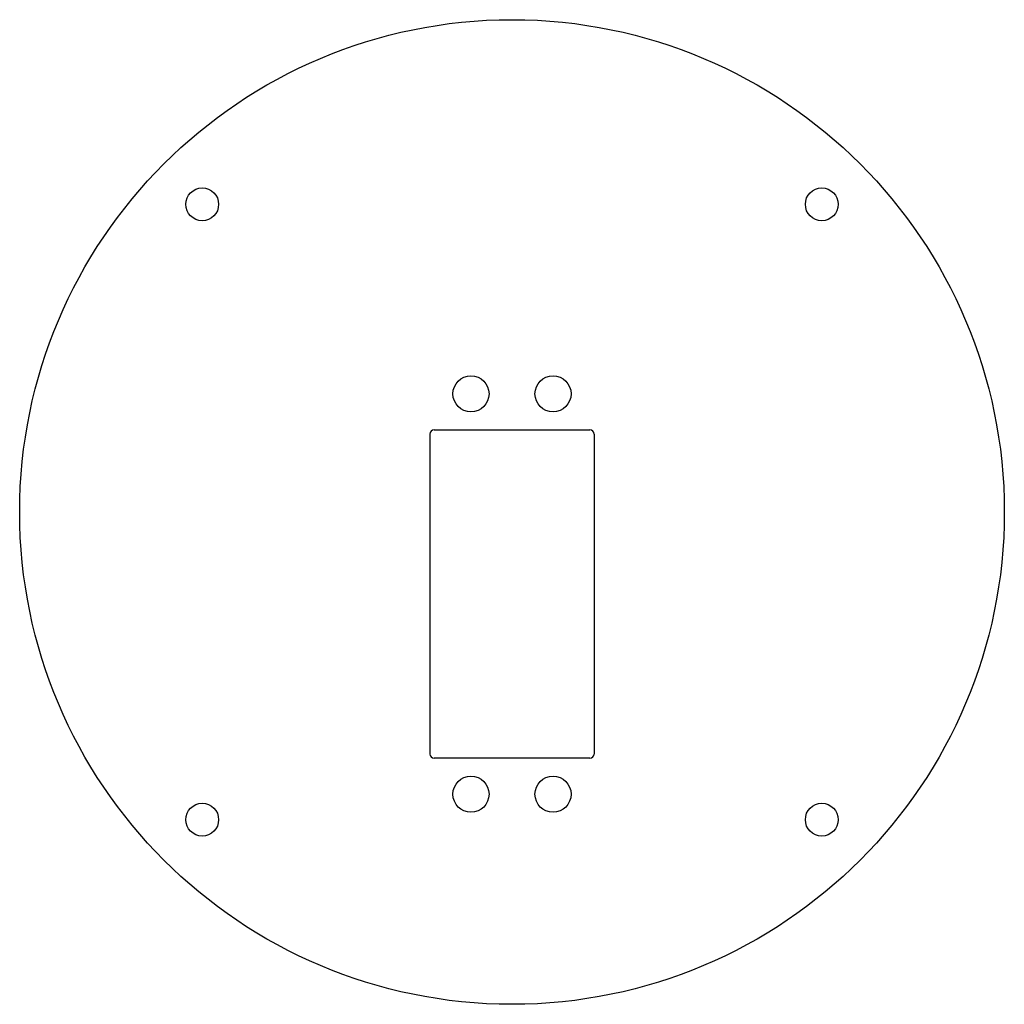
# Model space of a CAD drawing. Header units: millimetres. Extents: x -60 to 60, y -60 to 60.
import ezdxf

# ---------------------------------------------------------------- set-up
doc = ezdxf.new("R2010")
doc.units = ezdxf.units.MM

msp = doc.modelspace()

# ---------------------------------------------------------------- linework, layer by layer
at = {"color": 7, "linetype": 'Continuous', "lineweight": 25}
for p, q in [((-9.5, 10), (9.5, 10)), ((-10, 9.5), (-10, -29.5)), ((10, 9.5), (10, -29.5)), ((9.5, -30), (-9.5, -30))]:
    msp.add_line(p, q, dxfattribs=at)
for centre, radius in [((0, 0), 60), ((-37.75, 37.5), 2), ((37.75, 37.5), 2), ((-5, 14.4), 2.2), ((5, 14.4), 2.2), ((-5, -34.4), 2.2), ((5, -34.4), 2.2), ((-37.75, -37.5), 2), ((37.75, -37.5), 2)]:
    msp.add_circle(centre, radius, dxfattribs=at)
for centre, start, end in [((-9.5, 9.5), 90, 180), ((9.5, 9.5), 0, 90), ((-9.5, -29.5), 180, 270), ((9.5, -29.5), 270, 0)]:
    msp.add_arc(centre, 0.5, start, end, dxfattribs=at)

doc.saveas('drawing.dxf')
